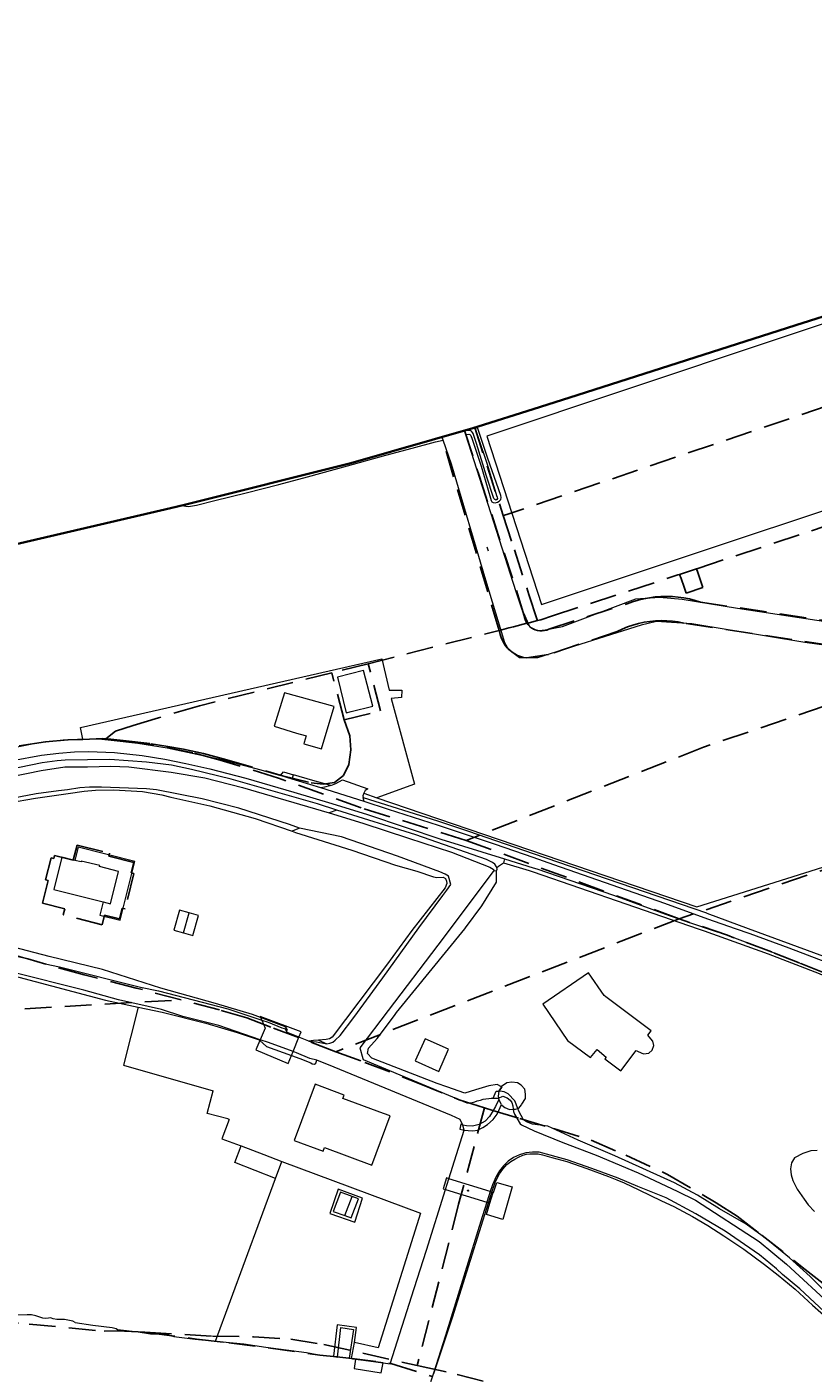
# Model space of a CAD drawing. Header units: metres. Extents: x 89872 to 94585, y 463299 to 469000.
# Tile 102 of 230: x 90380 to 90567, y 466144 to 466465. Entities that reach past the tile are written whole.
import ezdxf
from ezdxf.enums import TextEntityAlignment as Align

# ---------------------------------------------------------------- set-up
doc = ezdxf.new("R2010")
doc.units = ezdxf.units.M
doc.linetypes.add('HIDDEN', pattern=[9.525, 6.35, -3.175])
doc.layers.get('0').update_dxf_attribs({"linetype": 'CONTINUOUS'})
for name, color, linetype, lineweight in [('B-WE-GR-BEPLANTING_CULTUUR-G', 251, 'CONTINUOUS', 13), ('B-WE-IE-TERREINAFSCHEIDING-G', 251, 'CONTINUOUS', 13), ('B-WE-IE-TERREINAFSCHEIDING_KUNSTMATIG_HEKWERK-G', 251, 'CONTINUOUS', 13), ('B-WE-KW-KUNSTWERK-GV', 251, 'CONTINUOUS', 13), ('B-WE-KW-KUNSTWERK_STEIGER-G', 251, 'CONTINUOUS', 13), ('B-WE-OB-BESCHOEIING-G', 251, 'CONTINUOUS', 13), ('B-WE-OG-TOPOGRAFIE_BEBOUWING-GV', 251, 'CONTINUOUS', 13), ('B-WE-OG-TOPOGRAFIE_BEBOUWING_LUIFEL-GV', 251, 'CONTINUOUS', 13), ('B-WE-OG-TOPOGRAFIE_HUISNUMMER-T25', 251, 'CONTINUOUS', 13), ('B-WE-OG-TOPOGRAFIE_STRAATNAAM-T18', 251, 'CONTINUOUS', 13), ('B-WE-OG-TOPOGRAFIE_WATER-GV', 251, 'CONTINUOUS', 13), ('B-WE-VH-VERHARDING-GV', 251, 'CONTINUOUS', 13), ('G04', 7, 'gemeentegr', 35), ('K_BALUSTRADE_0', 251, 'CONTINUOUS', 13), ('Percelen', 10, 'HIDDEN', 25), ('S_GBKN_SYMBOOL_GV_GROOT_1', 251, 'CONTINUOUS', 13)]:
    doc.layers.add(name, color=color, linetype=linetype, lineweight=lineweight)
doc.styles.get("Standard").update_dxf_attribs({"font": 'isocp.shx'})
doc.linetypes.add('gemeentegr', pattern='A,1,-2.25,[1,RTW.shx,S=1.25,R=0,X=0,Y=0],-2.25', length=5.5)

# ---------------------------------------------------------------- blocks, each defined once
blk = doc.blocks.new('S_GBKN_SYMBOOL_GV_GROOT')
for points in [[(-0.1875, 0.03125), (-0.09375, 0.09375)], [(-0.1875, -0.0625), (0.0625, 0.09375)], [(-0.1875, 0.09375), (0.125, -0.09375)], [(-0.1875, 0), (-0.03125, -0.09375)], [(-0.125, -0.09375), (0.1875, 0.09375)], [(-0.0625, 0.09375), (0.1875, -0.0625)], [(0.03125, -0.09375), (0.1875, 0)], [(0.09375, 0.09375), (0.1875, 0.03125)]]:
    blk.add_lwpolyline(points)
blk = doc.blocks.new('OGT_BLOK2_AUTOCAD_OD_1_FMEBLOCK3')
at = {"layer": 'B-WE-IE-TERREINAFSCHEIDING-G'}
for p, q in [((83.99, 26.86), (83.99, 26.86)), ((-11.77, -3.77), (-6.79, -2.17)), ((-83.99, -26.86), (-77.34, -24.74))]:
    blk.add_line(p, q, dxfattribs=at)
blk = doc.blocks.new('OGT_BLOK2_AUTOCAD_OD_1_FMEBLOCK9')
at = {"layer": 'B-WE-OG-TOPOGRAFIE_WATER-GV'}
for points in [[(29.72, 7.79), (25.29, 6.59), (24.66, 6.42)], [(-1.76, -0.79), (-4.07, -1.42), (-19.67, -5.32), (-28.77, -7.61), (-29.72, -7.79)]]:
    blk.add_lwpolyline(points, dxfattribs=at)

msp = doc.modelspace()

# ---------------------------------------------------------------- linework, layer by layer
at = {"layer": 'B-WE-GR-BEPLANTING_CULTUUR-G'}
for p, q in [((90453.33, 466278.22), (90451.51, 466277.61)), ((90444.45, 466273.96), (90442.66, 466273.19)), ((90490.64, 466263.83), (90491.27, 466263.75)), ((90448.92, 466223.47), (90450.94, 466222.65)), ((90491.86, 466211.39), (90491.95, 466211.39)), ((90438.74, 466190.63), (90440.24, 466194.67)), ((90391.07, 466156.36), (90395.25, 466155.74))]:
    msp.add_line(p, q, dxfattribs=at)
for points in [[(90406.04, 466231.33), (90402.53, 466217.52), (90423.86, 466211.45)], [(90490.49, 466209.71), (90491.24, 466211.39), (90491.86, 466211.39)], [(90427.67, 466204.67), (90425.93, 466200.05), (90430.27, 466198.48), (90430.58, 466198.35)], [(90440.24, 466194.67), (90473.2, 466182.37), (90463.17, 466150.31), (90457.49, 466151.61)], [(90395.25, 466155.74), (90399.87, 466155.16), (90400.77, 466154.93), (90401.11, 466154.7), (90406.02, 466154.11), (90408.96, 466153.62), (90412.69, 466153.54), (90414.49, 466153.05), (90419.62, 466152.38), (90424.45, 466151.93)], [(90424.45, 466151.93), (90431.16, 466151.29), (90436.38, 466150.47)], [(90436.38, 466150.47), (90446.09, 466149.21), (90449.51, 466148.58), (90452.51, 466148.32)]]:
    msp.add_lwpolyline(points, dxfattribs=at)
at = {"layer": 'B-WE-IE-TERREINAFSCHEIDING-G'}
for p, q in [((90459.73, 466282.25), (90462.85, 466281.13)), ((90471.74, 466284.38), (90462.85, 466281.13)), ((90490.16, 466187.38), (90490.27, 466187.34)), ((90489.41, 466184.81), (90489.36, 466184.82)), ((90489.7, 466184.72), (90489.41, 466184.81))]:
    msp.add_line(p, q, dxfattribs=at)
for points in [[(90392.85, 466295.12), (90392.34, 466297.89), (90464, 466314.21), (90465.73, 466306.72), (90468.8, 466306.72), (90468.71, 466305.01), (90466.24, 466304.76), (90471.74, 466284.38)], [(90462.85, 466281.13), (90538.92, 466255.21), (90586.02, 466270.02), (90652.6, 466291.95)], [(90427.67, 466204.67), (90427.35, 466204.79), (90422.42, 466206.07), (90423.86, 466211.45)], [(90438.74, 466190.63), (90429.04, 466194.39), (90430.58, 466198.35)], [(90490.27, 466187.34), (90490.58, 466187.25), (90491.33, 466189.65), (90495.03, 466188.62), (90492.76, 466180.85), (90488.9, 466182.02), (90489.73, 466184.71), (90489.7, 466184.72)]]:
    msp.add_lwpolyline(points, dxfattribs=at)
at = {"layer": 'B-WE-IE-TERREINAFSCHEIDING_KUNSTMATIG_HEKWERK-G'}
msp.add_line((90424.45, 466151.93), (90438.74, 466190.63), dxfattribs=at)
at = {"layer": 'B-WE-KW-KUNSTWERK-GV'}
for p, q in [((90435.07, 466229.16), (90435.18, 466228.87)), ((90435.18, 466228.87), (90435.44, 466228.26)), ((90435.09, 466223.62), (90435.01, 466223.42)), ((90442.88, 466220.8), (90444.29, 466224.22)), ((90442.5, 466219.87), (90442.88, 466220.8)), ((90479.97, 466190.54), (90479.38, 466190.72)), ((90489.81, 466187.49), (90479.97, 466190.54)), ((90479.17, 466187.99), (90489, 466184.94)), ((90490.16, 466187.38), (90489.81, 466187.49)), ((90490.27, 466187.34), (90490.16, 466187.38)), ((90489, 466184.94), (90489.36, 466184.82)), ((90489.36, 466184.82), (90489.41, 466184.81)), ((90457.24, 466154.7), (90456.25, 466147.88)), ((90456.78, 466147.79), (90457.49, 466151.61)), ((90452.51, 466148.32), (90452.68, 466148.3)), ((90452.68, 466148.3), (90453.47, 466148.13)), ((90456.25, 466147.88), (90456.78, 466147.79))]:
    msp.add_line(p, q, dxfattribs=at)
for points in [[(90444.29, 466224.22), (90444.81, 466225.49), (90435.07, 466229.16)], [(90435.44, 466228.26), (90436.24, 466226.32), (90435.09, 466223.62)], [(90435.01, 466223.42), (90434.06, 466221.19), (90441.71, 466217.93), (90442.5, 466219.87)], [(90491.85, 466209.42), (90491.05, 466207.74), (90490.5, 466206.76), (90489.6, 466205.34), (90488.58, 466204.26), (90487.89, 466203.85)], [(90487.7, 466202.55), (90488.05, 466202.72), (90489.16, 466203.47), (90490.52, 466204.64), (90491.41, 466205.94), (90491.81, 466206.79), (90492.48, 466208.24)], [(90483.28, 466203.27), (90483.24, 466203.28), (90482.84, 466203.51), (90482.53, 466202.36), (90483.24, 466202.17), (90483.6, 466202.12)], [(90486.2, 466203.18), (90485.54, 466203.02), (90484.18, 466203.11), (90483.28, 466203.27)], [(90483.6, 466202.12), (90484.52, 466201.98), (90485.67, 466201.95), (90486.82, 466202.12), (90487.7, 466202.55)], [(90487.89, 466203.85), (90487.19, 466203.43), (90486.2, 466203.18)], [(90479.38, 466190.72), (90478.59, 466188.17), (90479.17, 466187.99)], [(90489.7, 466184.72), (90490.5, 466187.27), (90490.27, 466187.34)], [(90489.41, 466184.81), (90489.7, 466184.72), (90489.7, 466184.72)], [(90457.49, 466151.61), (90458.02, 466155.13), (90453.41, 466155.79), (90452.51, 466148.32)], [(90453.47, 466148.13), (90454.25, 466155.15), (90457.24, 466154.7)]]:
    msp.add_lwpolyline(points, dxfattribs=at)
at = {"layer": 'B-WE-KW-KUNSTWERK_STEIGER-G'}
for p, q in [((90491.8, 466209.68), (90491.8, 466209.68)), ((90491.8, 466209.68), (90491.85, 466209.42)), ((90464.32, 466146.77), (90459.61, 466147.4)), ((90464.32, 466146.77), (90464.32, 466146.77))]:
    msp.add_line(p, q, dxfattribs=at)
for points in [[(90492.46, 466212.43), (90491.87, 466211.44), (90491.86, 466211.39)], [(90496.36, 466207.26), (90496.62, 466207.35), (90497.24, 466208.1), (90497.33, 466208.25), (90498.2, 466209.65), (90498.18, 466210.62), (90498.01, 466211.82), (90497.12, 466212.77), (90496.32, 466213.34), (90494.97, 466213.55), (90493.72, 466213.36), (90492.5, 466212.5), (90492.47, 466212.46), (90492.46, 466212.43)], [(90491.86, 466211.39), (90491.68, 466210.19), (90491.77, 466209.82), (90491.8, 466209.68)], [(90492.48, 466208.24), (90492.26, 466208.65), (90491.87, 466209.36), (90491.85, 466209.42)], [(90492.48, 466208.24), (90492.59, 466208.02), (90493.28, 466207.5), (90494.4, 466207.04), (90495.29, 466207.07)], [(90495.29, 466207.07), (90495.83, 466207.09), (90496.36, 466207.26)], [(90459.61, 466147.4), (90457.73, 466147.65), (90457.45, 466145.37), (90463.87, 466144.41), (90464.32, 466146.77)]]:
    msp.add_lwpolyline(points, dxfattribs=at)
at = {"layer": 'B-WE-OB-BESCHOEIING-G'}
for p, q in [((90452.66, 466217.05), (90448.51, 466218.75)), ((90459.49, 466219.17), (90459.57, 466218.89)), ((90490.49, 466209.71), (90490.79, 466209.71)), ((90490.79, 466209.71), (90491.8, 466209.68)), ((90491.8, 466209.68), (90491.8, 466209.68)), ((90491.8, 466209.68), (90491.8, 466209.68)), ((90483.28, 466203.27), (90482.62, 466204.65)), ((90483.6, 466202.12), (90483.28, 466203.27)), ((90479.97, 466190.54), (90483.6, 466202.12)), ((90479.17, 466187.99), (90479.97, 466190.54)), ((90489.81, 466187.49), (90489, 466184.94)), ((90456.78, 466147.79), (90457.04, 466147.74)), ((90457.04, 466147.74), (90459.61, 466147.4)), ((90459.61, 466147.4), (90464.32, 466146.77)), ((90464.32, 466146.77), (90465.99, 466146.55))]:
    msp.add_line(p, q, dxfattribs=at)
for points in [[(90457.36, 466228.91), (90464.27, 466238.36), (90472.81, 466250.24), (90478.49, 466257.89), (90479.47, 466259.19), (90480.44, 466260.5), (90479.9, 466262.51), (90479.08, 466262.98), (90477.82, 466263.57), (90467.77, 466267.27), (90454.44, 466271.84), (90444.45, 466273.96)], [(90490.64, 466263.83), (90480.25, 466250), (90477.34, 466246.12), (90465.53, 466230.58)], [(90450.94, 466222.65), (90451.67, 466222.76), (90452.34, 466223.02), (90452.91, 466223.53), (90454.09, 466224.62), (90457.36, 466228.91)], [(90465.53, 466230.58), (90458.76, 466221.66), (90459.49, 466219.17)], [(90459.57, 466218.89), (90484.2, 466208.62), (90485.2, 466208.57), (90486.12, 466208.87), (90486.71, 466209.06), (90487.46, 466209.26), (90488.09, 466209.43), (90488.75, 466209.57), (90489.45, 466209.66), (90490.03, 466209.71), (90490.49, 466209.71)], [(90482.62, 466204.65), (90480.56, 466205.6), (90452.66, 466217.05)], [(90501.44, 466196.85), (90499.86, 466196.9), (90498.29, 466196.7), (90496.77, 466196.26), (90495.34, 466195.58), (90494.06, 466194.7), (90492.92, 466193.64), (90491.97, 466192.4), (90491.22, 466191.04), (90490.31, 466189.07), (90489.81, 466187.49)], [(90520.2, 466190.65), (90513.95, 466193.01), (90508.09, 466195.06), (90501.44, 466196.85)], [(90567.6, 466197.23), (90566.08, 466197.19), (90564.19, 466196.57), (90562.15, 466195.49), (90561.5, 466194.36), (90561.24, 466192.91), (90561.35, 466191.51), (90561.82, 466190.13), (90562.83, 466188.09), (90564.51, 466185.69), (90565.45, 466184.35), (90566.91, 466182.72)], [(90465.99, 466146.55), (90471.67, 466164.43), (90474.63, 466173.54), (90479.17, 466187.99)], [(90489, 466184.94), (90487.91, 466181.51), (90479.17, 466153.27), (90476.28, 466144.31), (90476.05, 466143.62), (90475.64, 466142.36), (90475.58, 466142.05), (90475.54, 466141.75)]]:
    msp.add_lwpolyline(points, dxfattribs=at)
at = {"layer": 'B-WE-OG-TOPOGRAFIE_BEBOUWING-GV'}
for p, q in [((90449.62, 466292.76), (90452.67, 466302.84)), ((90387.87, 466267.04), (90385.94, 466259.34)), ((90390.97, 466266.26), (90387.87, 466267.04)), ((90385.94, 466259.34), (90397.7, 466256.38)), ((90414.55, 466249.64), (90416.85, 466249)), ((90452.4, 466182.79), (90455.2, 466181.79))]:
    msp.add_line(p, q, dxfattribs=at)
for points in [[(90659.14, 466423.99), (90488.99, 466367.16), (90502, 466327.1), (90611.74, 466363.65), (90612.32, 466361.96), (90689.49, 466388.18), (90689.38, 466388.49)], [(90456.73, 466301.64), (90461.86, 466302.91), (90459.63, 466311.39), (90453.44, 466309.81)], [(90453.44, 466309.81), (90455.49, 466301.33), (90456.73, 466301.64)], [(90452.67, 466302.84), (90440.82, 466306.1), (90438.43, 466298.17), (90443.73, 466296.56), (90445.77, 466295.95), (90446, 466295.88), (90445.52, 466294.29), (90445.44, 466294.02), (90449.62, 466292.76)], [(90418.18, 466253.79), (90415.87, 466254.43), (90414.55, 466249.64)], [(90517.28, 466233.84), (90516.92, 466234.12), (90513.14, 466239.49), (90502.31, 466232.06), (90508.18, 466223.45), (90513.65, 466219.37), (90515.22, 466221.26), (90517.35, 466219.44), (90517.08, 466219.06), (90520.88, 466216.24), (90524.5, 466221.01), (90524.98, 466220.82), (90526.27, 466220.28), (90527.5, 466220.41), (90528.33, 466221.11), (90528.74, 466222.24), (90528.51, 466223.26), (90527.64, 466224.33), (90527.31, 466224.73), (90528.05, 466225.71), (90517.28, 466233.84)], [(90474.3, 466223.83), (90471.96, 466218.56), (90477.54, 466216.08), (90479.88, 466221.36), (90474.3, 466223.83)], [(90448.12, 466213.04), (90443.15, 466199.66), (90450.06, 466197.11)], [(90450.06, 466197.11), (90450.37, 466197.94), (90461.62, 466193.79), (90465.97, 466205.48), (90464.42, 466206.06), (90454.72, 466209.65), (90455.02, 466210.46), (90448.12, 466213.04)], [(90456.93, 466186.33), (90454.15, 466187.37), (90452.4, 466182.79)]]:
    msp.add_lwpolyline(points, dxfattribs=at)
at = {"layer": 'B-WE-OG-TOPOGRAFIE_BEBOUWING_LUIFEL-GV'}
for p, q in [((90416.85, 466249), (90418.18, 466253.79)), ((90420.39, 466253.18), (90418.18, 466253.79)), ((90455.2, 466181.79), (90456.93, 466186.33))]:
    msp.add_line(p, q, dxfattribs=at)
for points in [[(90401.76, 466252.01), (90405.24, 466266.03), (90391.76, 466269.4), (90390.97, 466266.26)], [(90397.7, 466256.38), (90399.44, 466255.95), (90401.39, 466263.64), (90396.82, 466264.8), (90396.88, 466265.01), (90392.5, 466266.1), (90392.44, 466265.9), (90390.97, 466266.26)], [(90397.7, 466256.38), (90396.92, 466253.22), (90401.76, 466252.01)], [(90416.85, 466249), (90419.06, 466248.39), (90420.39, 466253.18)], [(90455.2, 466181.79), (90456.71, 466181.25), (90458.43, 466185.77), (90456.93, 466186.33)]]:
    msp.add_lwpolyline(points, dxfattribs=at)
at = {"layer": 'B-WE-OG-TOPOGRAFIE_STRAATNAAM-T18'}
for p, q in [((90488.98, 466340.86), (90489.29, 466339.91)), ((90470.14, 466275.42), (90471.09, 466275.12))]:
    msp.add_line(p, q, dxfattribs=at)
at = {"layer": 'B-WE-OG-TOPOGRAFIE_WATER-GV'}
for p, q in [((90486.58, 466369.32), (90486.55, 466369.34)), ((90478.33, 466366.89), (90478.31, 466366.95)), ((90478.56, 466366.24), (90478.33, 466366.89)), ((90483.6, 466368.47), (90483.64, 466368.33)), ((90483.64, 466368.33), (90483.9, 466367.52)), ((90430.87, 466283.61), (90451.51, 466277.61)), ((90472.1, 466272.37), (90453.33, 466278.22)), ((90444.29, 466224.22), (90441.35, 466225.43)), ((90446.65, 466223.25), (90444.29, 466224.22)), ((90490.79, 466209.71), (90491.8, 466209.68)), ((90491.8, 466209.68), (90491.8, 466209.68)), ((90489.36, 466184.82), (90490.16, 466187.38)), ((90490.16, 466187.38), (90490.16, 466187.38)), ((90489.36, 466184.82), (90489.36, 466184.82))]:
    msp.add_line(p, q, dxfattribs=at)
for points in [[(90485.93, 466369.15), (90485.94, 466369.14), (90486.06, 466368.98), (90486.25, 466368.74), (90486.91, 466366.81), (90489.04, 466360.51), (90491.31, 466353.05), (90491.46, 466352.69), (90491.54, 466352.33), (90491.38, 466352.09), (90491.1, 466351.97), (90490.9, 466352.1), (90490.62, 466352.34), (90488.92, 466357.67), (90486.49, 466365.38), (90485.72, 466367.83), (90485.57, 466368.07), (90485.33, 466368.39), (90485.01, 466368.52), (90484.37, 466368.52), (90483.64, 466368.33)], [(90483.9, 466367.52), (90484.2, 466367.59), (90484.68, 466367.66), (90484.96, 466367.58), (90485.16, 466367.3), (90485.47, 466366.46), (90487.63, 466360.03), (90489.86, 466352.45), (90490.02, 466351.85), (90490.21, 466351.53), (90490.49, 466351.36), (90490.97, 466351.32), (90491.53, 466351.47), (90491.93, 466351.71), (90492.3, 466352.1), (90492.38, 466352.58), (90492.31, 466353.06), (90489.21, 466361.89), (90486.86, 466368.96), (90486.58, 466369.32)], [(90471.26, 466364.32), (90476.79, 466365.79), (90478.56, 466366.24)], [(90416.72, 466350.75), (90416.92, 466350.58), (90417.4, 466350.5), (90418.04, 466350.46), (90419.95, 466350.78), (90424.29, 466351.85), (90431.74, 466353.72), (90439.48, 466355.67), (90446.34, 466357.47), (90455.81, 466360.12), (90464.99, 466362.65), (90471.26, 466364.32)], [(90453.33, 466278.22), (90448.71, 466279.68), (90428.19, 466285.59), (90418.7, 466287.86), (90413.99, 466288.88), (90408, 466289.64), (90399.28, 466290.29), (90388.69, 466290.09), (90386.73, 466289.98), (90383.21, 466289.5), (90372.37, 466287.27), (90362.54, 466285.04), (90351.06, 466281.96), (90344.03, 466280.57), (90341.23, 466280.13), (90336.91, 466279.78), (90332.27, 466279.54), (90323.88, 466279.51), (90314.96, 466279.99), (90310.24, 466280), (90308.92, 466279.8), (90308.32, 466279.4), (90307.2, 466277.72)], [(90351.27, 466280.33), (90360.27, 466282.8), (90368.15, 466284.63), (90382.94, 466287.66), (90388.58, 466288.5), (90394.01, 466288.49), (90399.53, 466288.69), (90403.85, 466288.49), (90413.92, 466287.28), (90421.86, 466285.87), (90430.87, 466283.61)], [(90307.13, 466276.44), (90307.16, 466275.6), (90307.56, 466275.08), (90308.88, 466273.8), (90309.52, 466273.4), (90310.32, 466273.04), (90311.16, 466272.84), (90329.87, 466271.67), (90340.38, 466271.58), (90341.98, 466271.82), (90356.94, 466276), (90375.21, 466279.95), (90381.65, 466281.1), (90389.36, 466282.14), (90393.2, 466282.73), (90395.92, 466282.97), (90400.24, 466283.01), (90407.03, 466282.64), (90411.67, 466281.84), (90413.79, 466281.28), (90423.09, 466279.27), (90433.9, 466276.22), (90442.66, 466273.19)], [(90444.45, 466273.96), (90442.05, 466274.8), (90430.02, 466278.66), (90421.25, 466280.92), (90410.4, 466283.04), (90408.04, 466283.29), (90397.29, 466283.69), (90394.49, 466283.7), (90392.17, 466283.5), (90389.25, 466283.02), (90387.05, 466282.82), (90381.74, 466282.07), (90374.7, 466280.71)], [(90451.51, 466277.61), (90459.52, 466275.12), (90470.32, 466271.52), (90480.59, 466268.2), (90489.67, 466264.69), (90490.46, 466264.21), (90490.62, 466264), (90490.64, 466263.83)], [(90442.66, 466273.19), (90443.45, 466272.91), (90456.88, 466268.68), (90467.27, 466265.12), (90472.37, 466263.66), (90476.32, 466262.33), (90477.07, 466262.17), (90478.59, 466262.31), (90479.19, 466261.94), (90479.42, 466261.34), (90479.46, 466260.74), (90479.08, 466259.7), (90471.13, 466249.56), (90465.08, 466241.31), (90452.21, 466224.23), (90451.52, 466223.84), (90450.76, 466223.65), (90448.92, 466223.47)], [(90491.35, 466264.57), (90491.32, 466264.71), (90490.89, 466265.36), (90490.37, 466265.8), (90488.9, 466266.5), (90472.1, 466272.37)], [(90483.72, 466250), (90483.91, 466250.23), (90487.8, 466255.45), (90491.3, 466261.12), (90491.27, 466263.75)], [(90491.27, 466263.75), (90491.43, 466264.15), (90491.35, 466264.57)], [(90357.29, 466248.49), (90357.34, 466248.48), (90358.54, 466248.24), (90373.49, 466244.51), (90375.25, 466244.23), (90383.92, 466241.67), (90387.36, 466240.95), (90406.59, 466236.09), (90410.88, 466235.22), (90427.39, 466230.95), (90435.44, 466228.26)], [(90435.18, 466228.87), (90433.2, 466229.61), (90424.43, 466232.23), (90411.4, 466235.9), (90397.56, 466240.33), (90384.85, 466243.42), (90358.98, 466250.15)], [(90492.46, 466212.43), (90491.43, 466212.92), (90489.47, 466212.63), (90486.31, 466211.68), (90483.75, 466210.9), (90479.46, 466212.41), (90477.18, 466213.22), (90461.63, 466219.26), (90460.58, 466220.34), (90460.8, 466221.59), (90462.92, 466223.92), (90467.02, 466229.4), (90467.52, 466230.06), (90483.72, 466250)], [(90435.09, 466223.62), (90425.26, 466226.98), (90416.69, 466229.16), (90411.59, 466230.81), (90401.36, 466233.06), (90393.08, 466235.39), (90376.1, 466239.67), (90366.54, 466242.36), (90357.27, 466245.12), (90356.31, 466244.86)], [(90359.45, 466243.37), (90361.69, 466242.97), (90377.63, 466238.48), (90398.26, 466233.02), (90406.04, 466231.33)], [(90406.04, 466231.33), (90411.77, 466230.14), (90422.14, 466227.56), (90429.57, 466225.29), (90434.83, 466223.58), (90435.01, 466223.42)], [(90441.35, 466225.43), (90441.55, 466225.91), (90441.28, 466226.4), (90440.88, 466226.76), (90435.18, 466228.87)], [(90435.44, 466228.26), (90436.94, 466227.76), (90440.21, 466226.44), (90440.84, 466226.28), (90441.28, 466225.79), (90441.35, 466225.43)], [(90435.01, 466223.42), (90436.59, 466221.97), (90442.5, 466219.87)], [(90442.88, 466220.8), (90437.01, 466222.96), (90435.09, 466223.62)], [(90448.92, 466223.47), (90447.76, 466223.44), (90446.65, 466223.25)], [(90446.65, 466223.25), (90448.44, 466223.07), (90450.94, 466222.65)], [(90442.5, 466219.87), (90444.51, 466219.16), (90447.14, 466218.13), (90447.45, 466217.89), (90448.01, 466217.8), (90448.29, 466218), (90448.51, 466218.75)], [(90448.51, 466218.75), (90446.88, 466219.13), (90443.74, 466220.49), (90442.88, 466220.8)], [(90491.95, 466211.39), (90492.06, 466211.61), (90492.36, 466212), (90492.62, 466212.36), (90492.46, 466212.43)], [(90491.8, 466209.68), (90492.83, 466210.2), (90493.79, 466209.79), (90494.5, 466209.26), (90494.94, 466208.7), (90495.21, 466207.86), (90495.29, 466207.07)], [(90496.36, 466207.26), (90495.62, 466209.1), (90494.04, 466210.72), (90493.12, 466211.25), (90492.17, 466211.38), (90491.95, 466211.39)], [(90495.29, 466207.07), (90495.35, 466206.54), (90495.58, 466205.89), (90496.92, 466203.64), (90497.23, 466203.36), (90500.21, 466201.96), (90507.05, 466199.2), (90514.97, 466196.15), (90524.96, 466191.96), (90534.27, 466187.61), (90538.6, 466185.48), (90553.76, 466175.63), (90560.29, 466170.24), (90571.29, 466160.08), (90576.32, 466155.66), (90577.38, 466154.57), (90584.63, 466147.86)], [(90586.03, 466148.75), (90580.9, 466153.15), (90576.6, 466157.28), (90571.81, 466161.53), (90565.92, 466167.32), (90561.01, 466171.73), (90555.39, 466176.35), (90550.71, 466179.73), (90544.35, 466183.4), (90539.07, 466186.62), (90533.67, 466189.6), (90519.43, 466196), (90510.68, 466199.7), (90503.46, 466203.01), (90499.86, 466203.51), (90498.43, 466204.1), (90497.73, 466204.57), (90496.61, 466206.65), (90496.36, 466207.26)], [(90490.16, 466187.38), (90490.93, 466189.67), (90491.41, 466190.69), (90492.01, 466191.7), (90492.81, 466192.84), (90493.76, 466193.92), (90494.71, 466194.65), (90495.65, 466195.23), (90496.55, 466195.71), (90497.58, 466196.12), (90498.42, 466196.39), (90499.19, 466196.5), (90500.28, 466196.5), (90501.18, 466196.45), (90502.21, 466196.23), (90504.48, 466195.57), (90508, 466194.65), (90512.77, 466193), (90517.96, 466191.1), (90519.95, 466190.31), (90521.69, 466189.53), (90525.16, 466187.91), (90530.57, 466185.32), (90533.49, 466183.96), (90537.91, 466181.6), (90541.56, 466179.42), (90545.4, 466176.97), (90550.1, 466173.76), (90555.01, 466170.15), (90558.31, 466167.6), (90562.33, 466164.3), (90566.48, 466160.44), (90572.42, 466155.21)], [(90566.25, 466109.51), (90589.8, 466139.78), (90589.88, 466140.25), (90589.69, 466140.54), (90583.4, 466146.05), (90577.28, 466151.85), (90570.4, 466157.89), (90563.47, 466164.37), (90559.35, 466167.73), (90557.89, 466169.15), (90553.85, 466172.43), (90545.66, 466178.11), (90538.72, 466182.16), (90531.66, 466186.04), (90524.9, 466188.69), (90520.2, 466190.65)], [(90476.4, 466144.24), (90480.84, 466157.57), (90489.36, 466184.82)], [(90391.07, 466156.36), (90390.48, 466156.68), (90388.54, 466157.03), (90386.66, 466157.07), (90385.79, 466157.25), (90385.45, 466157.41), (90385.08, 466157.45), (90384.72, 466157.35), (90384.03, 466157.32), (90383.34, 466157.4), (90381.68, 466157.94), (90380.65, 466158.15), (90379.6, 466158.21), (90377.28, 466158.09)]]:
    msp.add_lwpolyline(points, dxfattribs=at)
at = {"layer": 'B-WE-VH-VERHARDING-GV'}
for p, q in [((90439.89, 466286.42), (90440.62, 466287.3)), ((90442.68, 466285.59), (90439.89, 466286.42)), ((90440.62, 466287.3), (90443, 466286.6)), ((90442.68, 466285.59), (90443, 466286.6)), ((90459.81, 466280.23), (90449.46, 466283.51)), ((90478.06, 466271.31), (90493.22, 466266.62)), ((90493.22, 466266.62), (90492.93, 466265.67)), ((90492.48, 466208.24), (90491.85, 466209.42))]:
    msp.add_line(p, q, dxfattribs=at)
for points in [[(90670.76, 466302.93), (90667.3, 466303.08), (90638.91, 466307.07), (90600.23, 466313.14), (90564.66, 466318.07), (90537.76, 466322.52), (90529.36, 466323.11), (90525.67, 466322.22), (90501.07, 466314.47), (90496.79, 466314.41), (90494.26, 466316.36), (90493.23, 466318.01), (90488.75, 466332.91), (90480.59, 466360.48), (90478.56, 466366.24)], [(90483.9, 466367.52), (90495.91, 466330.22), (90497.24, 466326.16), (90497.99, 466324.4), (90499.15, 466321.92), (90500.11, 466321.27), (90501.36, 466320.98), (90502.9, 466321.07), (90506.96, 466321.89), (90524.41, 466328.46), (90530.06, 466328.89), (90535.45, 466328.43), (90548.61, 466326.25), (90636.14, 466312.98), (90668.08, 466308.23), (90671.3, 466308.46), (90679.34, 466310.54), (90707.34, 466320.37), (90739.38, 466331.41)], [(90330.78, 466284.2), (90333.39, 466284.27), (90338.87, 466284.71), (90343.85, 466285.43), (90351.93, 466287.04), (90361.16, 466289.13), (90362.39, 466289.44), (90367.91, 466291.02), (90370.17, 466291.67), (90372.05, 466292.11), (90376.42, 466293.12), (90382.01, 466294.21), (90388.16, 466294.9), (90391.64, 466295.1), (90392.85, 466295.12)], [(90392.85, 466295.12), (90396.87, 466295.18), (90397.41, 466295.11), (90399.61, 466294.82), (90405.94, 466294.11), (90412.95, 466293.01), (90421.13, 466291.31), (90426.59, 466290.08), (90435.26, 466287.81), (90439.89, 466286.42)], [(90376.16, 466290.03), (90383.05, 466291.26), (90387.13, 466291.75), (90390.88, 466292.06), (90394.19, 466292.19), (90400.39, 466291.91), (90406.96, 466291.21), (90412.35, 466290.36), (90417.4, 466289.31), (90423.05, 466288.04), (90431.64, 466285.83), (90443.04, 466282.48), (90452.12, 466279.8), (90460.58, 466277.15), (90469.55, 466274.15), (90478.06, 466271.31)], [(90449.46, 466283.51), (90446.86, 466284.33), (90442.68, 466285.59)], [(90451.84, 466284.09), (90453.09, 466284.57), (90454.67, 466285.46), (90460.69, 466283.27), (90460.06, 466282.91), (90459.73, 466282.25)], [(90451.84, 466284.09), (90451.56, 466283.99), (90450.36, 466283.65), (90449.46, 466283.51)], [(90459.73, 466282.25), (90459.51, 466281.58), (90459.57, 466281.25)], [(90459.81, 466280.23), (90459.65, 466280.84), (90459.57, 466281.25)], [(90459.57, 466281.25), (90477.29, 466275.68), (90484.61, 466273.18), (90500, 466267.92), (90541.27, 466253.82)], [(90570.47, 466241.7), (90569.61, 466242.03), (90560.93, 466245.38), (90551.61, 466248.78), (90548.16, 466250), (90541.58, 466252.32), (90531.33, 466255.97), (90518.83, 466260.35), (90504.94, 466265.23), (90500, 466266.94), (90491.07, 466270.04), (90477.48, 466274.55), (90465.62, 466278.4), (90459.81, 466280.23)], [(90493.22, 466266.62), (90500, 466264.53), (90500.87, 466264.26), (90519.15, 466258.02), (90532.39, 466253.17), (90541.68, 466250), (90546.22, 466248.45), (90556.69, 466244.51), (90563.32, 466241.92), (90569.61, 466239.39), (90576.27, 466236.38), (90582.63, 466233.41), (90587.49, 466230.89), (90593.16, 466227.6), (90596.17, 466225.83), (90597.3, 466225.18)], [(90573.02, 466241.99), (90551.2, 466250), (90541.38, 466253.61), (90541.27, 466253.82)], [(90457.55, 466180.21), (90459.39, 466185.95), (90453.6, 466188.07), (90451.62, 466182.28), (90457.55, 466180.21)]]:
    msp.add_lwpolyline(points, dxfattribs=at)
at = {"layer": 'G04', "flags": 128}
msp.add_lwpolyline([(91850.13, 468411.97), (91843.55, 468405.59), (91838.79, 468398.01), (91834.85, 468387.36), (91832.72, 468362.65), (91839.79, 468348.62), (91846.13, 468336.03), (91847.97, 468332.39), (91851.13, 468324.92), (91850.03, 468319.75), (91834.88, 468291.11), (91819.18, 468261.42), (91815.07, 468251.21), (91809.47, 468221.22), (91808.12, 468213.95), (91805.04, 468206.84), (91799.5, 468198.47), (91790.73, 468187.78), (91778.54, 468171.54), (91771.95, 468159.37), (91769.39, 468153.14), (91768.6, 468150.86), (91763, 468134.6), (91760.38, 468127.16), (91756.54, 468118.92), (91728.77, 468069.12), (91738.58, 468072.57), (91752.17, 468076.29), (91760.6, 468078.53), (91779.45, 468084.02), (91788.75, 468086.31), (91791.09, 468086.88), (91802.47, 468089.49), (91812.71, 468091.13), (91823.5, 468092.43), (91835.64, 468093.28), (91848.6, 468093.53), (91857.94, 468093.47), (91872.55, 468092.17), (91890.59, 468090.09), (91909.12, 468087.5), (91924.19, 468085.55), (91938.16, 468084.3), (91949.21, 468083.34), (91956.64, 468083.07), (91965.37, 468084.21), (91979.47, 468086.42), (91997.78, 468090.26), (92000, 468090.88), (92031.09, 468099.48), (92034.39, 468090.57), (92035.39, 468087.87), (92040.67, 468073.65), (92043.61, 468040.61), (92037.46, 468021.89), (92030.27, 468000), (92023.53, 467979.49), (92022.29, 467977.44), (92021.1, 467975.47), (92000, 467940.59), (91998.91, 467938.78), (91980.03, 467907.98), (91941.83, 467844.72), (91928.74, 467852.65), (91917.08, 467845.72), (91909.12, 467836.69), (91903.94, 467827.09), (91903.68, 467826.61), (91895.8, 467791.89), (91888.8, 467767.45), (91888.2, 467765.57), (91884.97, 467755.36), (91883.28, 467750), (91879.67, 467738.58), (91884.22, 467738.34), (91878.28, 467723.67), (91862.36, 467683.91), (91861.52, 467681.81), (91855.02, 467665.48), (91854.54, 467664.27), (91852.88, 467660.11), (91852.36, 467658.81), (91792.47, 467640.26), (91787.65, 467627.75), (91784.38, 467619.38), (91791.33, 467616.4), (91791.2, 467615.51), (91790.82, 467612.97), (91840.8, 467581.24), (91843.65, 467573.99), (91822.14, 467507.77), (91819.61, 467500), (91805.73, 467457.4), (91781.93, 467384.37), (91775.01, 467362.82), (91766.98, 467337.81), (91736.49, 467250), (91715.44, 467189.4), (91714.37, 467186.31), (91684.44, 467099.92), (91660.3, 467030.44), (91649.74, 467000), (91615.16, 466900.35), (91571.28, 466773.64), (91563.09, 466750), (91536.55, 466673.43), (91521.12, 466628.88), (91500, 466568), (91494.85, 466553.15), (91464.02, 466554.89), (91466.58, 466573.13), (91441.36, 466572.1), (91303.2, 466576.33), (91243.76, 466579.12), (91243.75, 466575.59), (91230.75, 466576.46), (91220.08, 466569.55), (91083.3, 466519.09), (91074.4, 466517.41), (91068.38, 466517.36), (91055.96, 466517.87), (91042.08, 466518.46), (91040.64, 466518.05), (91039.53, 466517.65), (91038.82, 466517.17), (91037.76, 466515.52), (91037.23, 466513.35), (91037.06, 466511.43), (91037, 466500), (91036.98, 466496.04), (91016.35, 466494.25), (91015.63, 466494.18), (91000, 466492.83), (90952.55, 466488.72), (90913.64, 466484.41), (90883.49, 466481.07), (90860.97, 466478.57), (90819.4, 466472.75), (90816.53, 466472.26), (90805.15, 466470.33), (90790.9, 466467.91), (90790.65, 466467.83), (90786.49, 466466.39), (90753.81, 466455.65), (90747.39, 466453.54), (90654.55, 466423.04), (90596.98, 466404.49), (90562.47, 466393.6), (90510.48, 466376.89), (90500, 466373.58), (90486.92, 466369.46), (90485.67, 466369.06), (90456.64, 466360.75), (90417.05, 466350.84), (90413.71, 466350), (90358.92, 466337.24), (90356.24, 466336.62), (90306.21, 466324.63), (90267.49, 466315.16), (90257.95, 466312.83), (90231.81, 466306.54), (90222.24, 466304.08), (90207.54, 466309.46), (90195.97, 466315.9), (90194.26, 466316.95), (90176.07, 466328.04), (90175.09, 466328.63), (90174.52, 466328.98), (90157.03, 466338.86), (90140.91, 466347.13), (90137.55, 466348.81), (90121.69, 466356.76), (90115.8, 466359.28), (90113.06, 466360.46), (90103.17, 466364.55), (90096.01, 466367.31), (90093.68, 466368.25), (90084.28, 466372.05), (90073.34, 466375.83), (90065.02, 466379.45), (90055.03, 466376.08), (90052.22, 466375.13), (90000, 466355.18), (89993.35, 466352.63), (89977.66, 466343.27), (89948.17, 466323), (89945.04, 466324.15), (89937.63, 466327.88), (89934.29, 466328.04), (89930.12, 466326.89), (89924.29, 466323.87), (89887.83, 466296.8), (89871.9, 466284.97), (89890.37, 466265.63), (89909.15, 466251.02), (89910.71, 466250), (89924.52, 466240.97), (89938.91, 466234.61), (89946.01, 466232.06), (89972.78, 466223.04), (89991.66, 466217.12), (90000, 466214.72), (90008.93, 466212.15), (90053.17, 466197.99), (90131.05, 466177.04), (90246.78, 466147.88), (90381.64, 466120.49), (90419.11, 466113.14), (90486.12, 466099.12), (90500, 466095.31), (90508.62, 466092.94), (90528.26, 466086.81), (90549.57, 466078.72), (90573.68, 466068.23), (90592.78, 466058.74), (90613.33, 466046.39), (90639.73, 466025.12), (90660.89, 466007.96), (90668.38, 466000), (90669.74, 465998.55), (90706.41, 465954.13), (90719.34, 465939.06), (90732.77, 465921.48), (90749.27, 465894.73), (90758.59, 465878.45), (90765.69, 465864.27), (90769.72, 465854.25), (90777.94, 465830.24), (90785.15, 465805.74), (90795.9, 465764.18), (90799.08, 465750), (90804.64, 465725.13), (90808.64, 465705.73), (90811.48, 465686.28), (90813.51, 465667.73), (90814.33, 465653.29), (90814.31, 465632.37), (90813.48, 465615.87), (90807.88, 465558.14), (90805.43, 465519.02), (90803.42, 465500), (90802.3, 465489.38), (90800.77, 465474.98), (90799.03, 465463.7), (90796.98, 465454.32), (90794.88, 465446.09), (90792.13, 465436.8), (90787.93, 465425.86), (90778.97, 465404.64), (90771.91, 465388.72), (90766.17, 465377.37), (90754.83, 465357.25), (90746.16, 465342.14), (90740.98, 465333.85), (90736.24, 465326.28), (90703.82, 465279.13), (90684, 465250), (90683.4, 465249.12), (90681.27, 465245.99), (90671.63, 465227.59), (90628.18, 465144.59), (90598.58, 465085.52), (90590.82, 465068.2), (90584.47, 465051.19), (90575.96, 465007.11), (90575.96, 465000), (90575.97, 464994.56), (90576.93, 464940.82), (90571.8, 464856.83), (90571.68, 464854.78), (90566.85, 464822.52), (90566.43, 464806.17), (90566.9, 464789.33), (90567.3, 464767.29), (90568.64, 464750), (90569.06, 464744.62), (90570.28, 464725.4), (90570.6, 464708.3), (90570.76, 464689.64), (90572.45, 464670.59), (90574.1, 464660.7), (90577.49, 464644.86), (90582.83, 464625.08), (90590.22, 464593.89), (90596.61, 464572.31), (90608.03, 464538.66), (90617.42, 464505), (90619, 464500), (90620.46, 464495.41), (90635.19, 464457.9), (90649.85, 464420.74), (90666.07, 464382.4), (90684.4, 464339.43), (90711.01, 464289.47), (90721.04, 464269.18), (90730.01, 464250), (90741.62, 464225.18), (90755.85, 464195.33), (90762.73, 464180.92)], dxfattribs=at)
msp.add_lwpolyline([(91850.13, 468411.97), (91843.55, 468405.59), (91838.79, 468398.01), (91834.85, 468387.36), (91832.72, 468362.65), (91839.79, 468348.62), (91846.13, 468336.03), (91847.97, 468332.39), (91851.13, 468324.92), (91850.03, 468319.75), (91834.88, 468291.11), (91819.18, 468261.42), (91815.07, 468251.21), (91809.47, 468221.22), (91808.12, 468213.95), (91805.04, 468206.84), (91799.5, 468198.47), (91790.73, 468187.78), (91778.54, 468171.54), (91771.95, 468159.37), (91769.39, 468153.14), (91768.6, 468150.86), (91763, 468134.6), (91760.38, 468127.16), (91756.54, 468118.92), (91728.77, 468069.12), (91738.58, 468072.57), (91752.17, 468076.29), (91760.6, 468078.53), (91779.45, 468084.02), (91788.75, 468086.31), (91791.09, 468086.88), (91802.47, 468089.49), (91812.71, 468091.13), (91823.5, 468092.43), (91835.64, 468093.28), (91848.6, 468093.53), (91857.94, 468093.47), (91872.55, 468092.17), (91890.59, 468090.09), (91909.12, 468087.5), (91924.19, 468085.55), (91938.16, 468084.3), (91949.21, 468083.34), (91956.64, 468083.07), (91965.37, 468084.21), (91979.47, 468086.42), (91997.78, 468090.26), (92000, 468090.88), (92031.09, 468099.48), (92034.39, 468090.57), (92035.39, 468087.87), (92040.67, 468073.65), (92043.61, 468040.61), (92037.46, 468021.89), (92030.27, 468000), (92023.53, 467979.49), (92022.29, 467977.44), (92021.1, 467975.47), (92000, 467940.59), (91998.91, 467938.78), (91980.03, 467907.98), (91941.83, 467844.72), (91928.74, 467852.65), (91917.08, 467845.72), (91909.12, 467836.69), (91903.94, 467827.09), (91903.68, 467826.61), (91895.8, 467791.89), (91888.8, 467767.45), (91888.2, 467765.57), (91884.97, 467755.36), (91883.28, 467750), (91879.67, 467738.58), (91884.22, 467738.34), (91878.28, 467723.67), (91862.36, 467683.91), (91861.52, 467681.81), (91855.02, 467665.48), (91854.54, 467664.27), (91852.88, 467660.11), (91852.36, 467658.81), (91792.47, 467640.26), (91787.65, 467627.75), (91784.38, 467619.38), (91791.33, 467616.4), (91791.2, 467615.51), (91790.82, 467612.97), (91840.8, 467581.24), (91843.65, 467573.99), (91822.14, 467507.77), (91819.61, 467500), (91805.73, 467457.4), (91781.93, 467384.37), (91775.01, 467362.82), (91766.98, 467337.81), (91736.49, 467250), (91715.44, 467189.4), (91714.37, 467186.31), (91684.44, 467099.92), (91660.3, 467030.44), (91649.74, 467000), (91615.16, 466900.35), (91571.28, 466773.64), (91563.09, 466750), (91536.55, 466673.43), (91521.12, 466628.88), (91500, 466568), (91494.85, 466553.15), (91464.02, 466554.89), (91466.58, 466573.13), (91441.36, 466572.1), (91303.2, 466576.33), (91243.76, 466579.12), (91243.75, 466575.59), (91230.75, 466576.46), (91220.08, 466569.55), (91083.3, 466519.09), (91074.4, 466517.41), (91068.38, 466517.36), (91055.96, 466517.87), (91042.08, 466518.46), (91040.64, 466518.05), (91039.53, 466517.65), (91038.82, 466517.17), (91037.76, 466515.52), (91037.23, 466513.35), (91037.06, 466511.43), (91037, 466500), (91036.98, 466496.04), (91016.35, 466494.25), (91015.63, 466494.18), (91000, 466492.83), (90952.55, 466488.72), (90913.64, 466484.41), (90883.49, 466481.07), (90860.97, 466478.57), (90819.4, 466472.75), (90816.53, 466472.26), (90805.15, 466470.33), (90790.9, 466467.91), (90790.65, 466467.83), (90786.49, 466466.39), (90753.81, 466455.65), (90747.39, 466453.54), (90654.55, 466423.04), (90596.98, 466404.49), (90562.47, 466393.6), (90510.48, 466376.89), (90500, 466373.58), (90486.92, 466369.46), (90485.67, 466369.06), (90456.64, 466360.75), (90417.05, 466350.84), (90413.71, 466350), (90358.92, 466337.24), (90356.24, 466336.62), (90306.21, 466324.63), (90267.49, 466315.16), (90257.95, 466312.83), (90231.81, 466306.54), (90222.24, 466304.08), (90207.54, 466309.46), (90195.97, 466315.9), (90194.26, 466316.95), (90176.07, 466328.04), (90175.09, 466328.63), (90174.52, 466328.98), (90157.03, 466338.86), (90140.91, 466347.13), (90137.55, 466348.81), (90121.69, 466356.76), (90115.8, 466359.28), (90113.06, 466360.46), (90103.17, 466364.55), (90096.01, 466367.31), (90093.68, 466368.25), (90084.28, 466372.05), (90073.34, 466375.83), (90065.02, 466379.45), (90055.03, 466376.08), (90052.22, 466375.13), (90000, 466355.18), (89993.35, 466352.63), (89977.66, 466343.27), (89948.17, 466323), (89945.04, 466324.15), (89937.63, 466327.88), (89934.29, 466328.04), (89930.12, 466326.89), (89924.29, 466323.87), (89887.83, 466296.8), (89871.9, 466284.97), (89890.37, 466265.63), (89909.15, 466251.02), (89910.71, 466250), (89924.52, 466240.97), (89938.91, 466234.61), (89946.01, 466232.06), (89972.78, 466223.04), (89991.66, 466217.12), (90000, 466214.72), (90008.93, 466212.15), (90053.17, 466197.99), (90131.05, 466177.04), (90246.78, 466147.88), (90381.64, 466120.49), (90419.11, 466113.14), (90486.12, 466099.12), (90500, 466095.31), (90508.62, 466092.94), (90528.26, 466086.81), (90549.57, 466078.72), (90573.68, 466068.23), (90592.78, 466058.74), (90613.33, 466046.39), (90639.73, 466025.12), (90660.89, 466007.96), (90668.38, 466000), (90669.74, 465998.55), (90706.41, 465954.13), (90719.34, 465939.06), (90732.77, 465921.48), (90749.27, 465894.73), (90758.59, 465878.45), (90765.69, 465864.27), (90769.72, 465854.25), (90777.94, 465830.24), (90785.15, 465805.74), (90795.9, 465764.18), (90799.08, 465750), (90804.64, 465725.13), (90808.64, 465705.73), (90811.48, 465686.28), (90813.51, 465667.73), (90814.33, 465653.29), (90814.31, 465632.37), (90813.48, 465615.87), (90807.88, 465558.14), (90805.43, 465519.02), (90803.42, 465500), (90802.3, 465489.38), (90800.77, 465474.98), (90799.03, 465463.7), (90796.98, 465454.32), (90794.88, 465446.09), (90792.13, 465436.8), (90787.93, 465425.86), (90778.97, 465404.64), (90771.91, 465388.72), (90766.17, 465377.37), (90754.83, 465357.25), (90746.16, 465342.14), (90740.98, 465333.85), (90736.24, 465326.28), (90703.82, 465279.13), (90684, 465250), (90683.4, 465249.12), (90681.27, 465245.99), (90671.63, 465227.59), (90628.18, 465144.59), (90598.58, 465085.52), (90590.82, 465068.2), (90584.47, 465051.19), (90575.96, 465007.11), (90575.96, 465000), (90575.97, 464994.56), (90576.93, 464940.82), (90571.8, 464856.83), (90571.68, 464854.78), (90566.85, 464822.52), (90566.43, 464806.17), (90566.9, 464789.33), (90567.3, 464767.29), (90568.64, 464750), (90569.06, 464744.62), (90570.28, 464725.4), (90570.6, 464708.3), (90570.76, 464689.64), (90572.45, 464670.59), (90574.1, 464660.7), (90577.49, 464644.86), (90582.83, 464625.08), (90590.22, 464593.89), (90596.61, 464572.31), (90608.03, 464538.66), (90617.42, 464505), (90619, 464500), (90620.46, 464495.41), (90635.19, 464457.9), (90649.85, 464420.74), (90666.07, 464382.4), (90684.4, 464339.43), (90711.01, 464289.47), (90721.04, 464269.18), (90730.01, 464250), (90741.62, 464225.18), (90755.85, 464195.33), (90762.73, 464180.92)], dxfattribs=at)
at = {"layer": 'K_BALUSTRADE_0'}
for p, q in [((90447.62, 466285.28), (90443, 466286.6)), ((90451.84, 466284.09), (90447.62, 466285.28))]:
    msp.add_line(p, q, dxfattribs=at)
for points in [[(90491.35, 466264.57), (90491.79, 466264.89), (90492.93, 466265.67)], [(90492.93, 466265.67), (90499.04, 466263.88), (90500, 466263.55), (90522.07, 466255.94), (90539.24, 466250), (90540.67, 466249.51), (90555.93, 466244), (90568.07, 466239.32), (90577.28, 466235.13), (90584.1, 466231.9), (90590.57, 466228.27), (90596.93, 466224.76)], [(90430.58, 466198.35), (90435.96, 466196.27), (90440.24, 466194.67)]]:
    msp.add_lwpolyline(points, dxfattribs=at)
at = {"layer": 'Percelen'}
for p, q in [((90486.1, 466369.2), (90492.9, 466348.26)), ((90491.93, 466320.97), (90478.28, 466366.95)), ((90534.85, 466334.3), (90538.85, 466335.61)), ((90460.75, 466313.04), (90491.93, 466320.97)), ((90491.93, 466320.97), (90491.98, 466320.98)), ((90460.75, 466313.04), (90452.1, 466310.88)), ((90455.04, 466299.67), (90452.1, 466310.88)), ((90484.07, 466271.01), (90534.74, 466252.37)), ((90583.22, 466268.84), (90534.74, 466252.37)), ((90534.74, 466252.37), (90453.07, 466220.76)), ((90360.05, 466229.88), (90416.26, 466233.1))]:
    msp.add_line(p, q, dxfattribs=at)
for points in [[(90753.81, 466455.65), (90747.39, 466453.54), (90654.55, 466423.04), (90596.98, 466404.49), (90562.47, 466393.6), (90510.48, 466376.89), (90486.92, 466369.46), (90486.1, 466369.2)], [(90759.41, 466438.58), (90493.73, 466348.53), (90492.9, 466348.26)], [(90486.1, 466369.2), (90485.67, 466369.06), (90484.56, 466368.74), (90483.66, 466368.49)], [(90478.28, 466366.95), (90456.64, 466360.75), (90417.05, 466350.84), (90413.71, 466350), (90358.92, 466337.24), (90356.24, 466336.62), (90317.39, 466327.31), (90317.32, 466327.29)], [(90483.66, 466368.49), (90478.98, 466367.15), (90478.28, 466366.95)], [(90483.66, 466368.49), (90487.21, 466357.56), (90496.01, 466330.48), (90497.88, 466324.37), (90497.99, 466323.83), (90498.18, 466323.31), (90498.43, 466322.82), (90498.54, 466322.66)], [(90492.9, 466348.26), (90495.55, 466340.11), (90498.99, 466329.51), (90501.01, 466323.3)], [(90538.85, 466335.61), (90538.9, 466335.62), (90539.19, 466335.72), (90566.22, 466344.68), (90574.36, 466347.39), (90579.11, 466349.03)], [(90501.01, 466323.3), (90501.86, 466323.51), (90504.62, 466324.41), (90534.41, 466334.15), (90534.85, 466334.3)], [(90534.85, 466334.3), (90535.18, 466333.34), (90535.9, 466331.24), (90536.38, 466329.83), (90537.33, 466330.15), (90539.43, 466330.86), (90540.38, 466331.18), (90539.89, 466332.61), (90539.16, 466334.71), (90538.85, 466335.61)], [(90498.54, 466322.66), (90498.75, 466322.37), (90499.12, 466321.96), (90499.54, 466321.61), (90500.01, 466321.32), (90500.52, 466321.09), (90501.05, 466320.94), (90501.59, 466320.86), (90502.15, 466320.85), (90502.69, 466320.92), (90503.23, 466321.06), (90503.74, 466321.27), (90522.38, 466327.32), (90523.67, 466327.78), (90524.98, 466328.17), (90526.32, 466328.49), (90527.66, 466328.74), (90529.02, 466328.91), (90530.39, 466329.02), (90531.76, 466329.05), (90533.13, 466329.01), (90534.49, 466328.89), (90535.85, 466328.71), (90537.2, 466328.45), (90538.53, 466328.11), (90539.84, 466327.71), (90600.56, 466318.6)], [(90599.2, 466313.1), (90535.83, 466322.72), (90534.5, 466322.98), (90533.15, 466323.17), (90531.8, 466323.27), (90530.44, 466323.3), (90529.08, 466323.24), (90527.73, 466323.11), (90526.39, 466322.9), (90525.06, 466322.61), (90523.75, 466322.24), (90522.46, 466321.8), (90521.21, 466321.28), (90519.98, 466320.69), (90503.66, 466315.22), (90498.44, 466314.42), (90497.71, 466314.55), (90497, 466314.76), (90496.31, 466315.03), (90495.66, 466315.37), (90495.04, 466315.78), (90494.46, 466316.24), (90493.93, 466316.75), (90493.46, 466317.32), (90493.04, 466317.93), (90492.68, 466318.57), (90492.39, 466319.25), (90492.17, 466319.96), (90492.01, 466320.68), (90491.98, 466320.98)], [(90491.98, 466320.98), (90494.25, 466321.56), (90495.32, 466321.83), (90498.54, 466322.66)], [(90498.54, 466322.66), (90499.04, 466322.8), (90501.01, 466323.3)], [(90455.04, 466299.67), (90463.69, 466301.82), (90460.75, 466313.04)], [(90599.2, 466313.1), (90596.27, 466312.1), (90540.52, 466293.17), (90484.07, 466271.01)], [(90452.1, 466310.88), (90420.6, 466303.02), (90410.88, 466300.19), (90404.87, 466298.38), (90400.66, 466296.98), (90398.35, 466295.18)], [(90402.49, 466294.76), (90409.12, 466294.01), (90412.64, 466293.42), (90416.83, 466292.68), (90421.59, 466291.65), (90427.15, 466290.15), (90440.41, 466286.39), (90447.23, 466284.71), (90450.03, 466284.38), (90452.75, 466284.75), (90454.86, 466286.45), (90456.14, 466289.07), (90456.64, 466292.54), (90456.43, 466295.92), (90455.04, 466299.67)], [(90398.35, 466295.18), (90397.62, 466295.24), (90392.84, 466295.03), (90389.38, 466294.92), (90389.28, 466294.92), (90383.99, 466294.45), (90373.9, 466292.99), (90371, 466292.51), (90364.49, 466291.41), (90352.64, 466288.77), (90339.79, 466285.34), (90333.07, 466283.76), (90329.85, 466282.99), (90328.44, 466282.96)], [(90398.35, 466295.18), (90399.5, 466295.09), (90402.49, 466294.76)], [(90484.07, 466271.01), (90459.09, 466278.77), (90439.43, 466285.84), (90425.57, 466290.12), (90419.07, 466291.82), (90409.72, 466293.78), (90402.49, 466294.76)], [(90383.3, 466256.09), (90384.65, 466261.48), (90384.03, 466261.64), (90385.37, 466266.86), (90385.97, 466266.7), (90386.16, 466267.46), (90390.6, 466266.34), (90391.5, 466269.92), (90399.21, 466267.97), (90399.03, 466267.3), (90404.98, 466265.79), (90404.35, 466263.3), (90405.01, 466263.13), (90402.91, 466254.73), (90402.23, 466254.89), (90401.6, 466252.36), (90398.06, 466253.24), (90397.49, 466250.96), (90388.19, 466253.29), (90388.56, 466254.75), (90383.3, 466256.09)], [(90598.2, 466224.66), (90596.17, 466225.83), (90593.16, 466227.6), (90587.49, 466230.89), (90582.63, 466233.41), (90576.27, 466236.38), (90569.61, 466239.39), (90563.32, 466241.92), (90556.69, 466244.51), (90546.22, 466248.45), (90534.74, 466252.37)], [(90416.26, 466233.1), (90405.59, 466235.91), (90393.23, 466239.01), (90379.77, 466242.81), (90366.6, 466246.03), (90364.22, 466246.68)], [(90453.07, 466220.76), (90437.58, 466226.63), (90431.87, 466228.8), (90425.39, 466230.69), (90416.26, 466233.1)], [(90453.07, 466220.76), (90460, 466218.23), (90472.51, 466213.39), (90482.41, 466209.32), (90488.42, 466207.4)], [(90488.42, 466207.4), (90482.28, 466184.51), (90472.45, 466146.1)], [(90488.42, 466207.4), (90490.43, 466206.76), (90496.81, 466204.87), (90504.85, 466202.47), (90513.81, 466199.73), (90522.06, 466196.13), (90531.97, 466191.59), (90543.52, 466184.83), (90548.54, 466181.62), (90554.46, 466177.05), (90564.04, 466169.52), (90569.07, 466165.56), (90574.98, 466160.45), (90579.17, 466156.3), (90582.99, 466152.58), (90586.31, 466148.91), (90641.08, 466182.86)], [(90343, 466161.1), (90342.65, 466159.66), (90343.1, 466159.62), (90361.78, 466157.79), (90380.09, 466155.97), (90397.97, 466154.25), (90401.24, 466154.4), (90406.02, 466154.13), (90407.6, 466154.03)], [(90407.6, 466154.03), (90423.71, 466153.11), (90433.44, 466152.95), (90442.33, 466152.37), (90450.22, 466151.14), (90472.45, 466146.1)], [(90407.6, 466154.03), (90408.49, 466153.92), (90419.93, 466152.41), (90427.57, 466151.51), (90436.96, 466150.3), (90449.22, 466148.61), (90453.32, 466148.15), (90456.12, 466147.88), (90456.25, 466147.88), (90466.18, 466146.6), (90475.98, 466143.53)], [(90472.45, 466146.1), (90473.1, 466145.96), (90481.96, 466143.99), (90500, 466139.42), (90507.2, 466137.59), (90513.12, 466135.88), (90519.57, 466133.7), (90523.54, 466132.04), (90541.1, 466123.86), (90565.64, 466111.33), (90573.7, 466107.08), (90578.21, 466104.84), (90583.32, 466102.07), (90596.76, 466093.89), (90606.66, 466087.27), (90613.07, 466082.73), (90625.41, 466073.09), (90633.96, 466065.88), (90643.98, 466057.72), (90649.69, 466053.27), (90662.76, 466043.02), (90670.16, 466037.03), (90672.42, 466034.93)]]:
    msp.add_lwpolyline(points, dxfattribs=at)

# ---------------------------------------------------------------- block references
at = {"layer": 'B-WE-IE-TERREINAFSCHEIDING-G'}
msp.add_blockref('OGT_BLOK2_AUTOCAD_OD_1_FMEBLOCK3', (90570.57, 466396.18), dxfattribs=at)
at = {"layer": 'B-WE-OG-TOPOGRAFIE_WATER-GV'}
msp.add_blockref('OGT_BLOK2_AUTOCAD_OD_1_FMEBLOCK9', (90448.61, 466359.09), dxfattribs=at)
at = {"layer": 'S_GBKN_SYMBOOL_GV_GROOT_1', "rotation": 162.7470265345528}
msp.add_blockref('S_GBKN_SYMBOOL_GV_GROOT', (90484.54, 466187.72), dxfattribs=at)

# ---------------------------------------------------------------- texts
at = {"layer": 'B-WE-OG-TOPOGRAFIE_HUISNUMMER-T25'}
for s, rotation, p in [('11', -16.8, (90448.26, 466295.78)), ('18', -14, (90389.38, 466262.79)), ('10', 35.1, (90512.99, 466235.37))]:
    msp.add_text(s, height=0.0025, rotation=rotation, dxfattribs=at).set_placement(p, align=Align.MIDDLE)
at = {"layer": 'B-WE-OG-TOPOGRAFIE_STRAATNAAM-T18'}
for s, rotation, p in [('Langenakker', 288.1813, (90488.98, 466340.86)), ('Valkenburgerweg', 342.4888, (90470.14, 466275.42)), ('Valkenburgerweg', 342.4888, (90470.14, 466275.42))]:
    msp.add_text(s, height=0.005, rotation=rotation, dxfattribs=at).set_placement(p, align=Align.MIDDLE)

doc.saveas('drawing.dxf')
